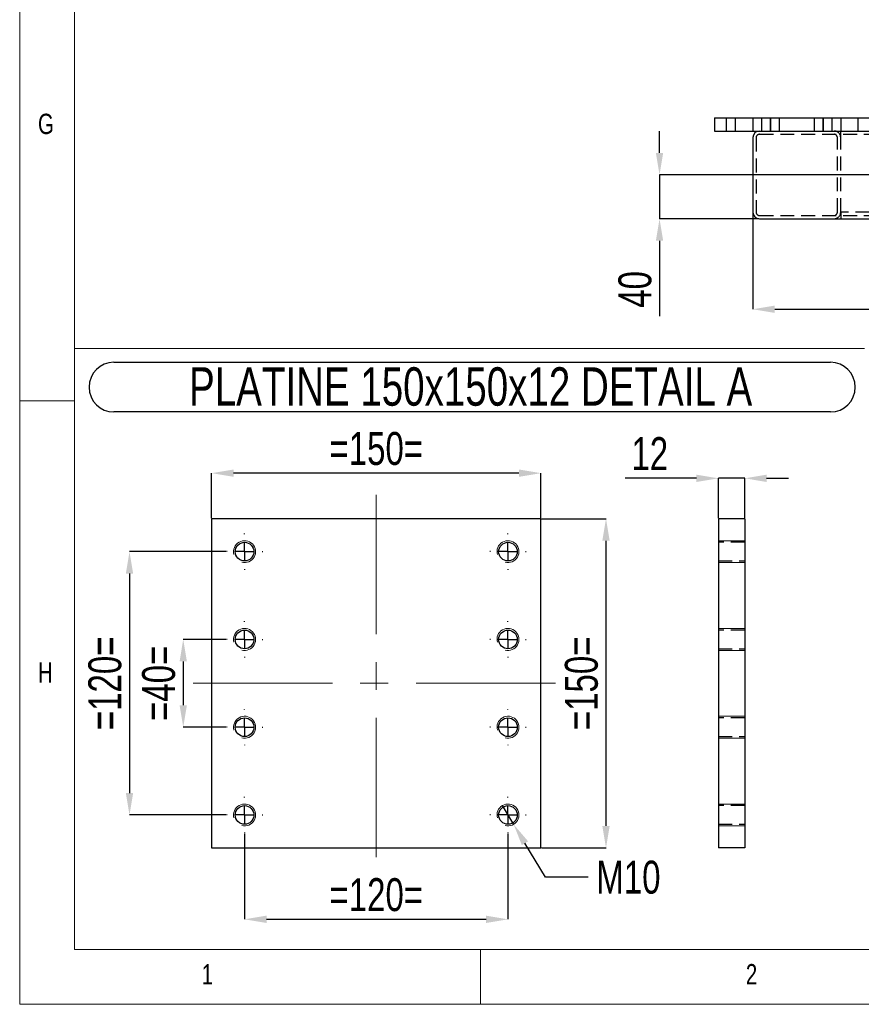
# Model space of a CAD drawing. Header units: millimetres. Extents: x 5 to 3649, y 4 to 418.
# Tile 14 of 105: x 618 to 695, y 4 to 94. Entities that reach past the tile are written whole.
import ezdxf

# ---------------------------------------------------------------- set-up
doc = ezdxf.new("R2010")
doc.units = ezdxf.units.MM
doc.header["$PDSIZE"] = -1
doc.linetypes.add('CENTERX2', pattern=[20.32, 12.7, -2.54, 2.54, -2.54])
doc.linetypes.add('HIDDEN', pattern=[1.905, 1.27, -0.635])
for name, color, linetype in [('COTES', 1, 'Continuous'), ('NOTES', 6, 'Continuous'), ('TRAIT-FINS', 9, 'Continuous'), ('TRAIT-MIXTES', 3, 'CENTERX2'), ('TRAIT-TIRET', 2, 'HIDDEN')]:
    doc.layers.add(name, color=color, linetype=linetype)
doc.layers.add('TRAIT-FORT', color=4, linetype='Continuous', lineweight=25)
doc.styles.add('SLDTEXTSTYLE0', font='TXT', dxfattribs={"width": 0.75})
doc.dimstyles.new('SLDDIMSTYLE0', dxfattribs={"dimtxt": 3, "dimasz": 2, "dimexe": 0, "dimexo": 0.0625, "dimgap": 0.75, "dimtad": 1, "dimdec": 0, "dimlfac": 10, "dimrnd": 1e-09, "dimzin": 12, "dimdsep": 46, "dimtxsty": 'SLDTEXTSTYLE0', "dimsah": 1, "dimcen": 0.09, "dimadec": 0, "dimazin": 3, "dimtfac": 1, "dimtdec": 0, "dimtofl": 0, "dimtmove": 0, "dimatfit": 3, "dimfxl": 1, "dimfrac": 2, "dimtolj": 1, "dimtzin": 12, "dimarcsym": 0})
doc.dimstyles.new('SLDDIMSTYLE1', dxfattribs={"dimtxt": 3, "dimasz": 2, "dimexe": 0, "dimexo": 0.0625, "dimgap": 0.75, "dimtad": 1, "dimdec": 0, "dimlfac": 10, "dimrnd": 1e-09, "dimzin": 12, "dimdsep": 46, "dimtxsty": 'SLDTEXTSTYLE0', "dimsah": 1, "dimcen": 0.09, "dimadec": 0, "dimazin": 3, "dimtfac": 1, "dimtdec": 0, "dimtmove": 0, "dimatfit": 0, "dimfxl": 1, "dimfrac": 2, "dimtolj": 1, "dimtzin": 12, "dimarcsym": 0})
doc.dimstyles.new('SLDDIMSTYLE3', dxfattribs={"dimtxt": 3, "dimasz": 2, "dimexe": 0, "dimexo": 0.0625, "dimgap": 0.75, "dimtad": 1, "dimdec": 0, "dimlfac": 5, "dimrnd": 1e-09, "dimzin": 12, "dimdsep": 46, "dimtxsty": 'SLDTEXTSTYLE0', "dimsah": 1, "dimcen": 0.09, "dimadec": 0, "dimazin": 3, "dimtfac": 1, "dimtdec": 0, "dimtmove": 0, "dimatfit": 0, "dimfxl": 1, "dimfrac": 2, "dimtolj": 1, "dimtzin": 12, "dimarcsym": 0})
doc.dimstyles.new('SLDDIMSTYLE4', dxfattribs={"dimtxt": 3, "dimasz": 2, "dimexe": 0, "dimexo": 0.0625, "dimgap": 0.75, "dimtad": 1, "dimdec": 0, "dimlfac": 5, "dimrnd": 1e-09, "dimzin": 12, "dimdsep": 46, "dimtxsty": 'SLDTEXTSTYLE0', "dimsah": 1, "dimcen": 0.09, "dimadec": 0, "dimazin": 3, "dimtfac": 1, "dimtdec": 0, "dimtofl": 0, "dimtmove": 0, "dimatfit": 3, "dimfxl": 1, "dimfrac": 2, "dimtolj": 1, "dimtzin": 12, "dimarcsym": 0})
doc.dimstyles.new('SLDDIMSTYLE5', dxfattribs={"dimtxt": 3, "dimasz": 2, "dimexe": 0, "dimexo": 0.0625, "dimgap": 0.75, "dimtad": 0, "dimtih": 1, "dimtoh": 1, "dimdec": 0, "dimlfac": 5, "dimrnd": 1e-09, "dimzin": 12, "dimdsep": 46, "dimtxsty": 'SLDTEXTSTYLE0', "dimblk1": 'NONE', "dimsah": 1, "dimcen": 0, "dimadec": 0, "dimazin": 3, "dimtfac": 1, "dimtdec": 0, "dimtmove": 0, "dimatfit": 3, "dimldrblk": 'NONE', "dimfxl": 1, "dimfrac": 2, "dimtolj": 1, "dimtzin": 12, "dimarcsym": 0})

# ---------------------------------------------------------------- blocks, each defined once
blk = doc.blocks.new('*D1733')
at = {"layer": 'COTES', "color": 0, "lineweight": -2, "transparency": 16777216}
for p, q in [((636.814, 37.694), (632.937, 37.694)), ((632.937, 35.694), (632.937, 31.694)), ((636.814, 29.694), (632.937, 29.694))]:
    blk.add_line(p, q, dxfattribs=at)
at = {"layer": 'COTES', "color": 0, "transparency": 16777216}
for points in [[(632.604, 35.694), (633.27, 35.694), (632.937, 37.694)], [(632.604, 31.694), (633.27, 31.694), (632.937, 29.694)]]:
    blk.add_solid(points, dxfattribs=at)
at = {"layer": 'Defpoints', "color": 0, "transparency": 16777216}
for p in [(636.877, 37.694), (632.937, 29.694), (636.877, 29.694)]:
    blk.add_point(p, dxfattribs=at)
at = {"layer": 'COTES', "color": 0, "transparency": 16777216, "insert": (629.187, 33.694), "char_height": 3, "attachment_point": 2, "rotation": 90, "style": 'SLDTEXTSTYLE0'}
blk.add_mtext('\\A1;=40=', dxfattribs=at)
blk = doc.blocks.new('*D1734')
at = {"layer": 'COTES', "color": 0, "lineweight": -2, "transparency": 16777216}
for p, q in [((636.814, 45.694), (628.042, 45.694)), ((628.042, 43.694), (628.042, 23.694)), ((636.814, 21.694), (628.042, 21.694))]:
    blk.add_line(p, q, dxfattribs=at)
at = {"layer": 'COTES', "color": 0, "transparency": 16777216}
for points in [[(627.709, 43.694), (628.375, 43.694), (628.042, 45.694)], [(627.709, 23.694), (628.375, 23.694), (628.042, 21.694)]]:
    blk.add_solid(points, dxfattribs=at)
at = {"layer": 'Defpoints', "color": 0, "transparency": 16777216}
for p in [(636.877, 45.694), (628.042, 21.694), (636.877, 21.694)]:
    blk.add_point(p, dxfattribs=at)
at = {"layer": 'COTES', "color": 0, "transparency": 16777216, "insert": (624.292, 33.694), "char_height": 3, "attachment_point": 2, "rotation": 90, "style": 'SLDTEXTSTYLE0'}
blk.add_mtext('\\A1;=120=', dxfattribs=at)
blk = doc.blocks.new('*D1735')
at = {"layer": 'COTES', "color": 0, "lineweight": -2, "transparency": 16777216}
for p, q in [((638.527, 19.982), (638.527, 12.185)), ((662.527, 19.982), (662.527, 12.185)), ((640.527, 12.185), (660.527, 12.185))]:
    blk.add_line(p, q, dxfattribs=at)
at = {"layer": 'COTES', "color": 0, "transparency": 16777216}
for points in [[(640.527, 12.519), (640.527, 11.852), (638.527, 12.185)], [(660.527, 12.519), (660.527, 11.852), (662.527, 12.185)]]:
    blk.add_solid(points, dxfattribs=at)
at = {"layer": 'Defpoints', "color": 0, "transparency": 16777216}
for p in [(638.527, 20.044), (662.527, 20.044), (662.527, 12.185)]:
    blk.add_point(p, dxfattribs=at)
at = {"layer": 'COTES', "color": 0, "transparency": 16777216, "insert": (650.527, 15.935), "char_height": 3, "attachment_point": 2, "style": 'SLDTEXTSTYLE0'}
blk.add_mtext('\\A1;=120=', dxfattribs=at)
blk = doc.blocks.new('*D1736')
at = {"layer": 'COTES', "color": 0, "lineweight": -2, "transparency": 16777216}
for p, q in [((635.527, 48.757), (635.527, 52.848)), ((663.527, 52.848), (637.527, 52.848)), ((665.527, 48.757), (665.527, 52.848))]:
    blk.add_line(p, q, dxfattribs=at)
at = {"layer": 'COTES', "color": 0, "transparency": 16777216}
for points in [[(637.527, 53.182), (637.527, 52.515), (635.527, 52.848)], [(663.527, 53.182), (663.527, 52.515), (665.527, 52.848)]]:
    blk.add_solid(points, dxfattribs=at)
at = {"layer": 'Defpoints', "color": 0, "transparency": 16777216}
for p in [(635.527, 52.848), (635.527, 48.694), (665.527, 48.694)]:
    blk.add_point(p, dxfattribs=at)
at = {"layer": 'COTES', "color": 0, "transparency": 16777216, "insert": (650.527, 56.598), "char_height": 3, "attachment_point": 2, "style": 'SLDTEXTSTYLE0'}
blk.add_mtext('\\A1;=150=', dxfattribs=at)
blk = doc.blocks.new('*D1737')
at = {"layer": 'COTES', "color": 0, "lineweight": -2, "transparency": 16777216}
for p, q in [((662.011, 22.551), (663.042, 20.838)), ((665.937, 16.026), (664.073, 19.124)), ((669.824, 16.026), (665.937, 16.026))]:
    blk.add_line(p, q, dxfattribs=at)
at = {"layer": 'COTES', "color": 0, "transparency": 16777216}
blk.add_solid([(664.359, 19.296), (663.788, 18.952), (663.042, 20.838)], dxfattribs=at)
at = {"layer": 'Defpoints', "color": 0, "transparency": 16777216}
for p in [(662.011, 22.551), (663.042, 20.838)]:
    blk.add_point(p, dxfattribs=at)
at = {"layer": 'COTES', "color": 0, "transparency": 16777216, "insert": (670.574, 17.526), "char_height": 3, "attachment_point": 1, "style": 'SLDTEXTSTYLE0'}
blk.add_mtext('\\A1;M10', dxfattribs=at)
blk = doc.blocks.new('_None')
blk = doc.blocks.new('*D1738')
at = {"layer": 'COTES', "color": 0, "lineweight": -2, "transparency": 16777216}
for p, q in [((665.589, 48.694), (671.458, 48.694)), ((671.458, 20.694), (671.458, 46.694)), ((665.589, 18.694), (671.458, 18.694))]:
    blk.add_line(p, q, dxfattribs=at)
at = {"layer": 'COTES', "color": 0, "transparency": 16777216}
for points in [[(671.125, 46.694), (671.791, 46.694), (671.458, 48.694)], [(671.125, 20.694), (671.791, 20.694), (671.458, 18.694)]]:
    blk.add_solid(points, dxfattribs=at)
at = {"layer": 'Defpoints', "color": 0, "transparency": 16777216}
for p in [(665.527, 48.694), (671.458, 48.694), (665.527, 18.694)]:
    blk.add_point(p, dxfattribs=at)
at = {"layer": 'COTES', "color": 0, "transparency": 16777216, "insert": (667.708, 33.694), "char_height": 3, "attachment_point": 2, "rotation": 90, "style": 'SLDTEXTSTYLE0'}
blk.add_mtext('\\A1;=150=', dxfattribs=at)
blk = doc.blocks.new('SW_NOTE_36')
at = {"layer": 'NOTES', "color": 0}
for p, q in [((-0.073, 4.967), (65.21, 4.967)), ((65.21, 0.439), (-0.073, 0.439))]:
    blk.add_line(p, q, dxfattribs=at)
for centre, start, end in [((-0.073, 2.703), 90, 270), ((65.21, 2.703), 270, 90)]:
    blk.add_arc(centre, 2.264, start, end, dxfattribs=at)
at = {"layer": 'NOTES', "color": 0, "insert": (32.43, 4.512), "char_height": 3.5, "attachment_point": 2, "style": 'SLDTEXTSTYLE0'}
blk.add_mtext('PLATINE 150x150x12 DETAIL A', dxfattribs=at)
blk = doc.blocks.new('SW_CENTERMARKSYMBOL_108')
at = {"layer": 'TRAIT-MIXTES', "color": 0}
for p, q in [((0, 1.6), (0, 1.65)), ((-1.6, 0), (-1.65, 0)), ((0, 0), (-0.8, 0)), ((0, 0), (0, 0.8)), ((0, 0), (0, -0.8)), ((0, 0), (0.8, 0)), ((1.6, 0), (1.65, 0)), ((0, -1.6), (0, -1.65))]:
    blk.add_line(p, q, dxfattribs=at)
blk = doc.blocks.new('SW_CENTERMARKSYMBOL_109')
at = {"layer": 'TRAIT-MIXTES', "color": 0}
for p, q in [((0, 1.6), (0, 1.65)), ((-1.6, 0), (-1.65, 0)), ((0, 0), (-0.8, 0)), ((0, 0), (0, 0.8)), ((0, 0), (0, -0.8)), ((0, 0), (0.8, 0)), ((1.6, 0), (1.65, 0)), ((0, -1.6), (0, -1.65))]:
    blk.add_line(p, q, dxfattribs=at)
blk = doc.blocks.new('SW_CENTERMARKSYMBOL_110')
at = {"layer": 'TRAIT-MIXTES', "color": 0}
for p, q in [((0, 1.6), (0, 1.65)), ((-1.6, 0), (-1.65, 0)), ((0, 0), (-0.8, 0)), ((0, 0), (0, 0.8)), ((0, 0), (0, -0.8)), ((0, 0), (0.8, 0)), ((1.6, 0), (1.65, 0)), ((0, -1.6), (0, -1.65))]:
    blk.add_line(p, q, dxfattribs=at)
blk = doc.blocks.new('SW_CENTERMARKSYMBOL_111')
at = {"layer": 'TRAIT-MIXTES', "color": 0}
for p, q in [((0, 1.6), (0, 1.65)), ((-1.6, 0), (-1.65, 0)), ((0, 0), (-0.8, 0)), ((0, 0), (0, 0.8)), ((0, 0), (0, -0.8)), ((0, 0), (0.8, 0)), ((1.6, 0), (1.65, 0)), ((0, -1.6), (0, -1.65))]:
    blk.add_line(p, q, dxfattribs=at)
blk = doc.blocks.new('SW_CENTERMARKSYMBOL_112')
at = {"layer": 'TRAIT-MIXTES', "color": 0}
for p, q in [((0, 1.6), (0, 1.65)), ((-1.6, 0), (-1.65, 0)), ((0, 0), (-0.8, 0)), ((0, 0), (0, 0.8)), ((0, 0), (0, -0.8)), ((0, 0), (0.8, 0)), ((1.6, 0), (1.65, 0)), ((0, -1.6), (0, -1.65))]:
    blk.add_line(p, q, dxfattribs=at)
blk = doc.blocks.new('SW_CENTERMARKSYMBOL_113')
at = {"layer": 'TRAIT-MIXTES', "color": 0}
for p, q in [((0, 1.6), (0, 1.65)), ((-1.6, 0), (-1.65, 0)), ((0, 0), (-0.8, 0)), ((0, 0), (0, 0.8)), ((0, 0), (0, -0.8)), ((0, 0), (0.8, 0)), ((1.6, 0), (1.65, 0)), ((0, -1.6), (0, -1.65))]:
    blk.add_line(p, q, dxfattribs=at)
blk = doc.blocks.new('SW_CENTERMARKSYMBOL_114')
at = {"layer": 'TRAIT-MIXTES', "color": 0}
for p, q in [((0, 1.6), (0, 1.65)), ((-1.6, 0), (-1.65, 0)), ((0, 0), (-0.8, 0)), ((0, 0), (0, 0.8)), ((0, 0), (0, -0.8)), ((0, 0), (0.8, 0)), ((1.6, 0), (1.65, 0)), ((0, -1.6), (0, -1.65))]:
    blk.add_line(p, q, dxfattribs=at)
blk = doc.blocks.new('SW_CENTERMARKSYMBOL_115')
at = {"layer": 'TRAIT-MIXTES', "color": 0}
for p, q in [((0, 1.6), (0, 1.65)), ((-1.6, 0), (-1.65, 0)), ((0, 0), (-0.8, 0)), ((0, 0), (0, 0.8)), ((0, 0), (0, -0.8)), ((0, 0), (0.8, 0)), ((1.6, 0), (1.65, 0)), ((0, -1.6), (0, -1.65))]:
    blk.add_line(p, q, dxfattribs=at)
blk = doc.blocks.new('*D1757')
at = {"layer": 'COTES', "color": 0, "lineweight": -2, "transparency": 16777216}
for p, q in [((679.697, 52.379), (673.197, 52.379)), ((681.697, 48.757), (681.697, 52.379)), ((684.097, 52.379), (681.697, 52.379)), ((684.097, 48.757), (684.097, 52.379)), ((686.097, 52.379), (688.097, 52.379))]:
    blk.add_line(p, q, dxfattribs=at)
at = {"layer": 'COTES', "color": 0, "transparency": 16777216}
for points in [[(679.697, 52.712), (679.697, 52.045), (681.697, 52.379)], [(686.097, 52.712), (686.097, 52.045), (684.097, 52.379)]]:
    blk.add_solid(points, dxfattribs=at)
at = {"layer": 'Defpoints', "color": 0, "transparency": 16777216}
for p in [(681.697, 52.379), (681.697, 48.694), (684.097, 48.694)]:
    blk.add_point(p, dxfattribs=at)
at = {"layer": 'COTES', "color": 0, "transparency": 16777216, "insert": (675.447, 56.129), "char_height": 3, "attachment_point": 2, "style": 'SLDTEXTSTYLE0'}
blk.add_mtext('\\A1;12', dxfattribs=at)
blk = doc.blocks.new('*D1804')
at = {"layer": 'COTES', "color": 0, "lineweight": -2, "transparency": 16777216}
for p, q in [((735.84, 78.52), (735.84, 67.789)), ((684.84, 76.57), (684.84, 67.789)), ((686.84, 67.789), (733.84, 67.789))]:
    blk.add_line(p, q, dxfattribs=at)
at = {"layer": 'COTES', "color": 0, "transparency": 16777216}
for points in [[(686.84, 68.122), (686.84, 67.455), (684.84, 67.789)], [(733.84, 68.122), (733.84, 67.455), (735.84, 67.789)]]:
    blk.add_solid(points, dxfattribs=at)
at = {"layer": 'Defpoints', "color": 0, "transparency": 16777216}
for p in [(735.84, 78.582), (684.84, 76.632), (735.84, 67.789)]:
    blk.add_point(p, dxfattribs=at)
at = {"layer": 'COTES', "color": 0, "transparency": 16777216, "insert": (710.34, 71.539), "char_height": 3, "attachment_point": 2, "style": 'SLDTEXTSTYLE0'}
blk.add_mtext('\\A1;510', dxfattribs=at)
blk = doc.blocks.new('*D1806')
at = {"layer": 'COTES', "color": 0, "lineweight": -2, "transparency": 16777216}
for p, q in [((676.336, 82.032), (676.336, 84.032)), ((734.328, 80.032), (676.336, 80.032)), ((676.336, 80.032), (676.336, 76.032)), ((685.378, 76.032), (676.336, 76.032)), ((676.336, 74.032), (676.336, 67.157))]:
    blk.add_line(p, q, dxfattribs=at)
at = {"layer": 'COTES', "color": 0, "transparency": 16777216}
for points in [[(676.003, 82.032), (676.669, 82.032), (676.336, 80.032)], [(676.003, 74.032), (676.669, 74.032), (676.336, 76.032)]]:
    blk.add_solid(points, dxfattribs=at)
at = {"layer": 'Defpoints', "color": 0, "transparency": 16777216}
for p in [(734.39, 80.032), (676.336, 76.032), (685.44, 76.032)]:
    blk.add_point(p, dxfattribs=at)
at = {"layer": 'COTES', "color": 0, "transparency": 16777216, "insert": (672.586, 69.595), "char_height": 3, "attachment_point": 2, "rotation": 90, "style": 'SLDTEXTSTYLE0'}
blk.add_mtext('\\A1;40', dxfattribs=at)

msp = doc.modelspace()

# ---------------------------------------------------------------- linework, layer by layer
at = {"lineweight": 18}
for p, q in [((618.036428, 414.439009), (618.036428, 4.439009)), ((623.036428, 409.439009), (623.036428, 9.439009)), ((695.024683, 64.206154), (623.036428, 64.206154)), ((623.036428, 64.206154), (623.036428, 9.439009)), ((623.036428, 59.439009), (618.036428, 59.439009)), ((695.024683, 9.439009), (623.036428, 9.439009)), ((623.036428, 9.439009), (1197.036428, 9.439009)), ((660.036428, 4.439009), (660.036428, 9.439009)), ((618.036428, 4.439009), (1202.036428, 4.439009))]:
    msp.add_line(p, q, dxfattribs=at)
at = {"layer": 'TRAIT-FINS', "lineweight": 18}
for p, q in [((684.096546, 46.694473), (681.696546, 46.694473)), ((681.696546, 46.694473), (681.696546, 44.694473)), ((684.096546, 46.694473), (681.696546, 46.694473)), ((681.696546, 46.694473), (681.696546, 44.694473)), ((684.096546, 44.694473), (681.696546, 44.694473)), ((684.096546, 44.694473), (681.696546, 44.694473)), ((684.096546, 38.694473), (681.696546, 38.694473)), ((681.696546, 38.694473), (681.696546, 36.694473)), ((684.096546, 38.694473), (681.696546, 38.694473)), ((681.696546, 38.694473), (681.696546, 36.694473)), ((684.096546, 36.694473), (681.696546, 36.694473)), ((684.096546, 36.694473), (681.696546, 36.694473)), ((684.096546, 30.694473), (681.696546, 30.694473)), ((681.696546, 30.694473), (681.696546, 28.694473)), ((684.096546, 30.694473), (681.696546, 30.694473)), ((681.696546, 30.694473), (681.696546, 28.694473)), ((684.096546, 28.694473), (681.696546, 28.694473)), ((684.096546, 28.694473), (681.696546, 28.694473)), ((684.096546, 22.694473), (681.696546, 22.694473)), ((681.696546, 22.694473), (681.696546, 20.694473)), ((684.096546, 22.694473), (681.696546, 22.694473)), ((681.696546, 22.694473), (681.696546, 20.694473)), ((684.096546, 20.694473), (681.696546, 20.694473)), ((684.096546, 20.694473), (681.696546, 20.694473))]:
    msp.add_line(p, q, dxfattribs=at)
for centre in [(638.526696, 45.694473), (662.526696, 45.694473), (638.526696, 37.694473), (662.526696, 37.694473), (638.526696, 29.694473), (662.526696, 29.694473), (638.526696, 21.694473), (662.526696, 21.694473)]:
    msp.add_arc(centre, 1, 255, 195, dxfattribs=at)
at = {"layer": 'TRAIT-FORT', "lineweight": 25}
for p, q in [((681.340295, 85.232272), (681.340295, 84.032272)), ((681.340295, 85.232272), (696.340295, 85.232272)), ((681.340295, 84.032272), (696.340295, 84.032272)), ((684.840295, 83.432272), (684.840295, 76.632272)), ((685.440295, 76.032272), (806.240295, 76.032272)), ((635.526696, 48.694473), (635.526696, 18.694473)), ((665.526696, 48.694473), (635.526696, 48.694473)), ((665.526696, 18.694473), (665.526696, 48.694473)), ((684.096546, 48.694473), (681.696546, 48.694473)), ((681.696546, 48.694473), (681.696546, 18.694473)), ((684.096546, 48.694473), (684.096546, 18.694473)), ((635.526696, 18.694473), (665.526696, 18.694473)), ((684.096546, 18.694473), (681.696546, 18.694473))]:
    msp.add_line(p, q, dxfattribs=at)
for centre in [(638.526696, 45.694473), (662.526696, 45.694473), (638.526696, 37.694473), (662.526696, 37.694473), (638.526696, 29.694473), (662.526696, 29.694473), (638.526696, 21.694473), (662.526696, 21.694473)]:
    msp.add_circle(centre, 0.85, dxfattribs=at)
for centre, start, end in [((685.440295, 83.432272), 90, 180), ((685.440295, 76.632272), 180, 270)]:
    msp.add_arc(centre, 0.6, start, end, dxfattribs=at)
at = {"layer": 'TRAIT-MIXTES', "lineweight": 18}
for p, q in [((650.526696, 50.876839), (650.526696, 17.075349)), ((633.833091, 33.694473), (667.071671, 33.694473))]:
    msp.add_line(p, q, dxfattribs=at)
at = {"layer": 'TRAIT-TIRET'}
for p, q in [((682.415295, 85.232272), (682.415295, 84.032272)), ((683.265295, 84.032272), (683.265295, 85.232272)), ((684.840295, 85.232272), (684.840295, 84.032272)), ((685.615295, 85.232272), (685.615295, 84.032272)), ((686.415295, 85.232272), (686.415295, 84.032272)), ((686.465295, 84.032272), (686.465295, 85.232272)), ((687.265295, 84.032272), (687.265295, 85.232272)), ((690.415295, 85.232272), (690.415295, 84.032272)), ((691.215295, 85.232272), (691.215295, 84.032272)), ((691.265295, 84.032272), (691.265295, 85.232272)), ((692.065295, 84.032272), (692.065295, 85.232272)), ((692.840295, 85.232272), (692.840295, 84.032272)), ((694.415295, 85.232272), (694.415295, 84.032272)), ((685.440295, 83.732272), (806.240295, 83.732272)), ((692.840295, 83.432272), (692.840295, 84.032272)), ((685.140295, 83.432272), (685.140295, 76.632272)), ((692.540295, 76.632272), (692.540295, 83.432272)), ((692.840295, 76.632272), (692.840295, 83.432272)), ((685.440295, 76.332272), (806.240295, 76.332272)), ((692.840295, 76.632272), (692.840295, 76.032272)), ((727.840269, 76.632272), (692.840295, 76.632272)), ((684.096546, 46.544473), (681.696546, 46.544473)), ((681.696546, 44.844473), (684.096546, 44.844473)), ((684.096546, 38.544473), (681.696546, 38.544473)), ((681.696546, 36.844473), (684.096546, 36.844473)), ((684.096546, 30.544473), (681.696546, 30.544473)), ((681.696546, 28.844473), (684.096546, 28.844473)), ((684.096546, 22.544473), (681.696546, 22.544473)), ((681.696546, 20.844473), (684.096546, 20.844473))]:
    msp.add_line(p, q, dxfattribs=at)
for centre, radius, start, end in [((685.440295, 83.432272), 0.3, 90, 180), ((692.240295, 83.432272), 0.6, 0, 90), ((692.240295, 83.432272), 0.3, 0, 90), ((685.440295, 76.632272), 0.3, 180, 270), ((692.240295, 76.632272), 0.6, 270, 0), ((692.240295, 76.632272), 0.3, 270, 0)]:
    msp.add_arc(centre, radius, start, end, dxfattribs=at)

# ---------------------------------------------------------------- block references
at = {"layer": 'NOTES'}
msp.add_blockref('SW_NOTE_36', (626.694746, 57.985097), dxfattribs=at)
at = {"layer": 'TRAIT-MIXTES'}
for name, p in [('SW_CENTERMARKSYMBOL_112', (638.526696, 45.694473)), ('SW_CENTERMARKSYMBOL_111', (662.526696, 45.694473)), ('SW_CENTERMARKSYMBOL_113', (638.526696, 37.694473)), ('SW_CENTERMARKSYMBOL_108', (662.526696, 37.694473)), ('SW_CENTERMARKSYMBOL_114', (638.526696, 29.694473)), ('SW_CENTERMARKSYMBOL_110', (662.526696, 29.694473)), ('SW_CENTERMARKSYMBOL_115', (638.526696, 21.694473)), ('SW_CENTERMARKSYMBOL_109', (662.526696, 21.694473))]:
    msp.add_blockref(name, p, dxfattribs=at)

# ---------------------------------------------------------------- texts
at = {"layer": 'NOTES', "char_height": 1.852083, "attachment_point": 1, "style": 'SLDTEXTSTYLE0'}
for s, insert in [('G', (619.703095, 85.607026)), ('H', (619.703095, 35.607026)), ('1', (634.619769, 8.107026)), ('2', (684.203103, 8.107026))]:
    msp.add_mtext(s, dxfattribs=dict(at, insert=insert))

# ---------------------------------------------------------------- dimensions: what is measured, and where the dimension line sits
at = {"layer": 'COTES'}
dim = msp.add_linear_dim(base=(676.33587, 76.032272), p1=(734.390295, 80.032272), p2=(685.440295, 76.032272), angle=90, dimstyle='SLDDIMSTYLE1', dxfattribs=at)
dim.commit()
dim.dimension.update_dxf_attribs({"geometry": '*D1806', "text_midpoint": (676.33587, 69.594772), "dimtype": 160})
for base, p1, p2, dimstyle, picture, middle in [((735.840295, 67.788629), (684.840295, 76.632272), (735.840295, 78.582272), 'SLDDIMSTYLE0', '*D1804', (710.340295, 67.788629)), ((681.696546, 52.378524), (684.096546, 48.694473), (681.696546, 48.694473), 'SLDDIMSTYLE3', '*D1757', (675.446546, 52.378524))]:
    dim = msp.add_linear_dim(base=base, p1=p1, p2=p2, dimstyle=dimstyle, dxfattribs=at)
    dim.commit()
    dim.dimension.update_dxf_attribs({"geometry": picture, "text_midpoint": middle, "dimtype": 160})
for base, p1, p2, picture, middle in [((635.526696, 52.848277), (665.526696, 48.694473), (635.526696, 48.694473), '*D1736', (650.526696, 52.848277)), ((662.526696, 12.185285), (638.526696, 20.044473), (662.526696, 20.044473), '*D1735', (650.526696, 12.185285))]:
    dim = msp.add_linear_dim(base=base, p1=p1, p2=p2, text='=<>=', dimstyle='SLDDIMSTYLE4', dxfattribs=at)
    dim.commit()
    dim.dimension.update_dxf_attribs({"geometry": picture, "text_midpoint": middle, "dimtype": 160})
for base, p1, p2, dimstyle, picture, middle in [((671.458107, 48.694473), (665.526696, 18.694473), (665.526696, 48.694473), 'SLDDIMSTYLE4', '*D1738', (671.458107, 33.694473)), ((628.042102, 21.694473), (636.876696, 45.694473), (636.876696, 21.694473), 'SLDDIMSTYLE4', '*D1734', (628.042102, 33.694473)), ((632.937002, 29.694473), (636.876696, 37.694473), (636.876696, 29.694473), 'SLDDIMSTYLE3', '*D1733', (632.937002, 33.694473))]:
    dim = msp.add_linear_dim(base=base, p1=p1, p2=p2, angle=90, text='=<>=', dimstyle=dimstyle, dxfattribs=at)
    dim.commit()
    dim.dimension.update_dxf_attribs({"geometry": picture, "text_midpoint": middle, "dimtype": 160})
dim = msp.add_diameter_dim_2p(p1=(662.011126, 22.55132), p2=(663.042265, 20.837625), text='M10', dimstyle='SLDDIMSTYLE5', override={"dimpost": '<>'}, dxfattribs=at)
dim.commit()
dim.dimension.update_dxf_attribs({"geometry": '*D1737', "text_midpoint": (673.011841, 16.026133), "dimtype": 163})

doc.saveas('drawing.dxf')
